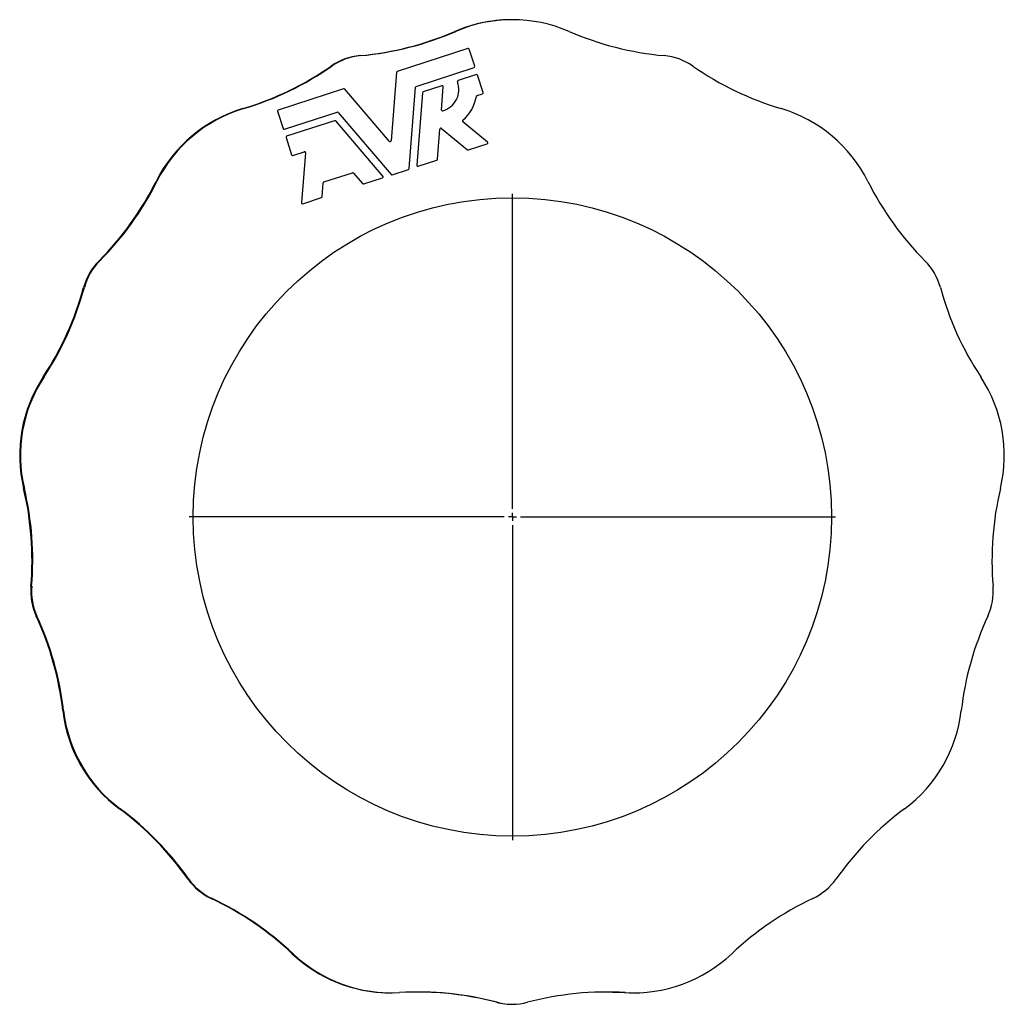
# Model space of a CAD drawing. Extents: x -109 to 1202, y -627 to 726.
# Tile 3 of 5: x -109 to 502, y 115 to 726. Entities that reach past the tile are written whole.
import ezdxf

# ---------------------------------------------------------------- set-up
doc = ezdxf.new("R2010")
doc.units = 0
doc.layers.get('0').update_dxf_attribs({"linetype": 'CONTINUOUS'})
doc.layers.add('FORMAT', color=7, linetype='CONTINUOUS')

# ---------------------------------------------------------------- blocks, each defined once
blk = doc.blocks.new('SW_CENTERMARKSYMBOL_0')
at = {"layer": 'FORMAT', "color": 0}
for p, q in [((0, 5), (0, 200.5)), ((-5, 0), (-200.5, 0)), ((0, 0), (-2.5, 0)), ((0, 0), (0, 2.5)), ((0, 0), (0, -2.5)), ((0, 0), (2.5, 0)), ((5, 0), (200.5, 0)), ((0, -5), (0, -200.5))]:
    blk.add_line(p, q, dxfattribs=at)

msp = doc.modelspace()

# ---------------------------------------------------------------- linework, layer by layer
at = {"color": 7, "linetype": 'CONTINUOUS'}
for p, q in [((169.06, 708.42), (125.24, 694.18)), ((173.33, 697.32), (169.85, 708.02)), ((137.04, 684.88), (172.93, 696.54)), ((124.81, 693.64), (121.46, 651.11)), ((174.35, 692.15), (163.05, 688.48)), ((178.61, 681.05), (175.14, 691.75)), ((132.64, 633.91), (136.61, 684.33)), ((152.98, 685.2), (141.4, 681.44)), ((152.68, 670.35), (153.8, 684.56)), ((91.99, 683.38), (51.37, 670.18)), ((120.36, 650.75), (92.65, 683.19)), ((140.97, 680.9), (137.43, 635.97)), ((174.8, 679.15), (178.21, 680.26)), ((50.97, 669.39), (54.44, 658.7)), ((55.23, 658.29), (87.91, 668.91)), ((88.57, 668.72), (121.42, 630.26)), ((86.4, 663.57), (56.66, 653.91)), ((116.34, 629.11), (87.07, 663.38)), ((181.2, 650.29), (165.91, 662.89)), ((150.26, 639.63), (151.73, 658.37)), ((152.75, 658.8), (168.82, 645.56)), ((56.26, 653.12), (59.73, 642.42)), ((169.41, 645.45), (180.99, 649.21)), ((60.52, 642.02), (67.5, 644.29)), ((68.32, 643.64), (65.88, 612.72)), ((138.25, 635.32), (149.83, 639.09)), ((79.82, 625.54), (97.53, 631.29)), ((98.2, 631.1), (103.81, 624.54)), ((122.09, 630.07), (132.21, 633.36)), ((78.71, 616.38), (79.39, 624.99)), ((104.47, 624.35), (116.06, 628.11)), ((66.7, 612.08), (78.28, 615.84))]:
    msp.add_line(p, q, dxfattribs=at)
for points in [[(258.81, 122.94), (261.86, 122.86), (266.18, 122.66)], [(266.18, 122.66), (269.17, 122.53), (270.51, 122.52)]]:
    msp.add_lwpolyline(points, dxfattribs=at)
msp.add_circle((196.68, 417.73), 198, dxfattribs=at)
for centre, radius, start, end in [((196.1, 638.1), 88.12, 90.65237, 113.44468), ((196.68, 637.73), 88.5, 66.58382, 113.41618), ((84.94, 894.68), 191.51, 275.15101, 293.41581), ((85.41, 894.67), 191.5, 275.15062, 293.41618), ((307.95, 894.67), 191.5, 246.58382, 264.84938), ((105.45, 667.09), 37, 95.15051, 124.84955), ((105.92, 667.09), 37, 95.15062, 124.84938), ((169.26, 707.83), 0.625, 18, 108), ((287.44, 667.09), 37, 55.15062, 84.84938), ((-25.12, 854.62), 191.51, 286.58421, 304.84895), ((-24.65, 854.61), 191.5, 286.58382, 304.84938), ((172.73, 697.13), 0.625, 288, 18), ((418.01, 854.61), 191.5, 235.15062, 253.41618), ((125.43, 693.59), 0.625, 108, 175.5), ((174.54, 691.55), 0.625, 18, 108), ((137.23, 684.28), 0.625, 108, 175.5), ((153.17, 684.61), 0.625, 355.5, 108), ((149.74, 682.93), 13.75, 285.71577, 20.14286), ((163.24, 687.88), 0.625, 108, 200.14286), ((92.18, 682.79), 0.625, 40.5, 108), ((141.59, 680.85), 0.625, 108, 175.5), ((149.74, 682.93), 25, 310.2564, 350.17133), ((174.99, 678.56), 0.625, 108, 170.17133), ((178.02, 680.85), 0.625, 288, 18), ((54.8, 586.26), 88.51, 106.58535, 153.41464), ((55.27, 586.26), 88.5, 106.58382, 153.41618), ((51.56, 669.59), 0.625, 108, 198), ((88.1, 668.32), 0.625, 40.5, 108), ((153.3, 670.3), 0.625, 175.5, 285.71577), ((338.09, 586.26), 88.5, 26.58382, 73.41618), ((86.59, 662.98), 0.625, 40.5, 108), ((166.3, 663.38), 0.625, 130.2564, 230.5), ((55.04, 658.89), 0.625, 198, 288), ((56.85, 653.31), 0.625, 108, 198), ((152.36, 658.32), 0.625, 50.5, 175.5), ((120.84, 651.16), 0.625, 220.5, 355.5), ((180.8, 649.81), 0.625, 288, 50.5), ((60.33, 642.61), 0.625, 198, 288), ((67.69, 643.69), 0.625, 355.5, 108), ((169.22, 646.04), 0.625, 230.5, 288), ((138.06, 635.92), 0.625, 175.5, 288), ((149.64, 639.68), 0.625, 288, 355.5), ((97.72, 630.7), 0.625, 40.5, 108), ((121.9, 630.67), 0.625, 220.5, 288), ((132.02, 633.96), 0.625, 288, 355.5), ((-195.6, 711.57), 191.51, 315.15097, 333.41584), ((-195.13, 711.56), 191.5, 315.15062, 333.41618), ((80.01, 624.94), 0.625, 108, 175.5), ((104.28, 624.94), 0.625, 220.5, 288), ((115.86, 628.71), 0.625, 288, 40.5), ((588.49, 711.56), 191.5, 206.58382, 224.84938), ((66.51, 612.67), 0.625, 175.5, 288), ((78.09, 616.43), 0.625, 288, 355.5), ((-33.6, 550.41), 37, 135.15068, 164.84928), ((-33.13, 550.41), 37, 135.15062, 164.84938), ((426.49, 550.41), 37, 15.15062, 44.84938), ((-254.17, 610.14), 191.51, 326.58419, 344.84901), ((-253.69, 610.13), 191.5, 326.58382, 344.84938), ((647.05, 610.13), 191.5, 195.15062, 213.41618), ((-20.44, 455.93), 88.51, 146.58534, 193.41469), ((-19.98, 455.93), 88.5, 146.58382, 193.41618), ((413.34, 455.93), 88.5, 346.58382, 33.41618), ((-292.81, 390.97), 191.51, 355.15098, 13.41579), ((-292.34, 390.97), 191.5, 355.15062, 13.41618), ((685.7, 390.97), 191.5, 166.58382, 184.84938), ((-65.12, 371.65), 37, 175.15065, 204.84942), ((-64.65, 371.65), 37, 175.15062, 204.84938), ((458.02, 371.65), 37, 335.15062, 4.84938), ((-272.47, 275.62), 191.51, 6.58419, 24.84897), ((-272, 275.63), 191.5, 6.58382, 24.84938), ((665.36, 275.63), 191.5, 155.15062, 173.41618), ((5.69, 307.73), 88.51, 186.58538, 233.41462), ((6.16, 307.73), 88.5, 186.58382, 233.41618), ((387.21, 307.73), 88.5, 306.58382, 353.41618), ((-161.2, 82.89), 191.51, 35.15096, 53.41585), ((-160.72, 82.89), 191.5, 35.15062, 53.41618), ((554.09, 82.89), 191.5, 126.58382, 144.84938), ((25.64, 214.45), 37, 215.15064, 244.84933), ((26.11, 214.45), 37, 215.15062, 244.84938), ((367.25, 214.45), 37, 295.15062, 324.84938), ((-71.48, 7.61), 191.51, 46.58417, 64.84903), ((-71.01, 7.61), 191.5, 46.58382, 64.84938), ((464.37, 7.61), 191.5, 115.15062, 133.41618), ((120.88, 210.85), 88.33, 226.55832, 269.63168), ((121.44, 211), 88.5, 226.58382, 273.41618), ((271.93, 211), 88.5, 266.58382, 313.41618), ((138.12, -68.5), 191.5, 75.15062, 93.41618), ((137.68, -68.37), 191.36, 75.14815, 88.16322), ((255.24, -68.5), 191.5, 86.58382, 104.84938), ((196.15, 152.03), 36.66, 255.10895, 272.0315), ((196.68, 152.36), 37, 255.15062, 284.84938)]:
    msp.add_arc(centre, radius, start, end, dxfattribs=at)

# ---------------------------------------------------------------- block references
at = {"layer": 'FORMAT'}
msp.add_blockref('SW_CENTERMARKSYMBOL_0', (196.68, 417.73), dxfattribs=at)

doc.saveas('drawing.dxf')
